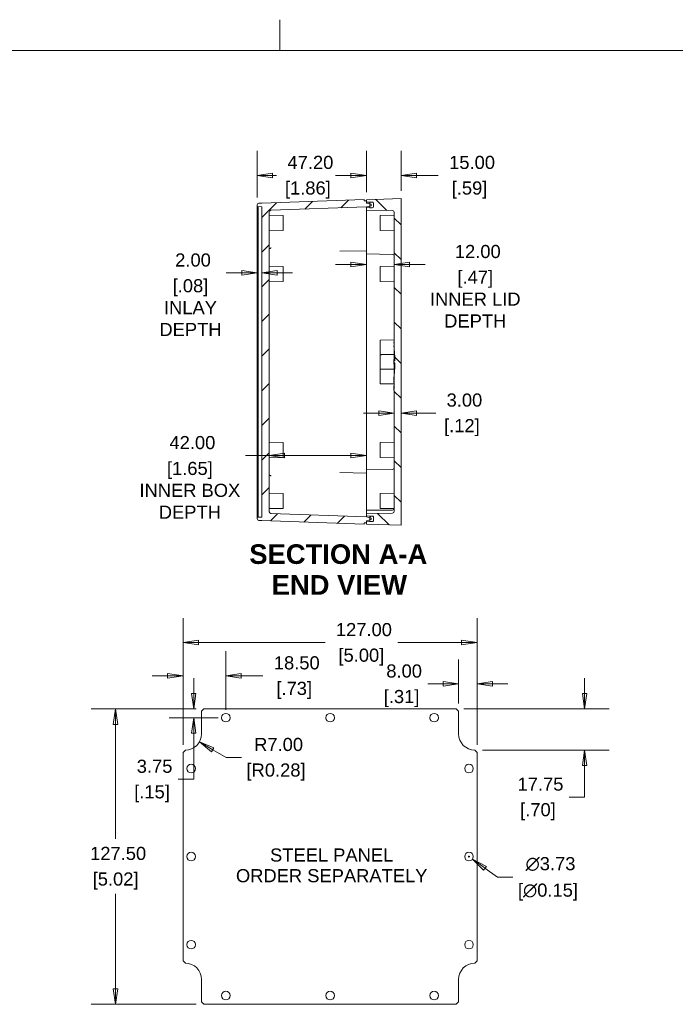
# Model space of a CAD drawing. Header units: millimetres. Extents: x 12 to 920, y 12 to 708.
# Tile 18 of 25: x 353 to 637, y 283 to 708. Entities that reach past the tile are written whole.
import ezdxf

# ---------------------------------------------------------------- set-up
doc = ezdxf.new("R2010")
doc.units = ezdxf.units.MM
doc.header["$LTSCALE"] = 3.333333
doc.layers.get('0').update_dxf_attribs({"lineweight": 25})
for name, color, linetype, lineweight in [('Dimension (ANSI)', 7, 'Continuous', 9), ('Hatch (ANSI)', 7, 'Continuous', 9), ('Sketch Geometry (ANSI)', 7, 'Continuous', 9), ('Symbol (ANSI)', 7, 'Continuous', 9), ('Visible (ANSI)', 7, 'Continuous', 9)]:
    doc.layers.add(name, color=color, linetype=linetype, lineweight=lineweight)
doc.styles.add('Label Text (ANSI)', font='arialbd.ttf')
doc.styles.add('Note Text (ANSI)', font='arial.ttf')
doc.dimstyles.new('Default - mm (ANSI)', dxfattribs={"dimscale": 3.333333, "dimtxt": 1.7, "dimasz": 2, "dimexe": 3.175, "dimexo": 1, "dimgap": 0.8, "dimtad": 0, "dimtih": 1, "dimtoh": 1, "dimrnd": 1e-08, "dimzin": 4, "dimdsep": 46, "dimtxsty": 'Note Text (ANSI)', "dimblk": 'Filled-1', "dimcen": 0.09, "dimdle": 10, "dimclrd": 256, "dimclre": 256, "dimclrt": 256, "dimadec": 1, "dimazin": 0, "dimtfac": 1.792941, "dimtofl": 0, "dimtmove": 0, "dimatfit": 3, "dimfxl": 1, "dimtolj": 1, "dimtzin": 0, "dimlwd": -1, "dimlwe": -1, "dimarcsym": 0})
pattern_1 = [(60, (0, 0), (-9.16543, 5.29167), [])]

# ---------------------------------------------------------------- blocks, each defined once
blk = doc.blocks.new('Filled-1')
at = {"color": 0}
for p, q in [((0, 0), (-1, 0.15)), ((-1, 0.15), (-1, -0.15)), ((-1, 0), (0, 0)), ((-1, -0.15), (0, 0))]:
    blk.add_line(p, q, dxfattribs=at)
at = {"color": 0, "flags": 128}
blk.add_lwpolyline([(-1, -0.15), (0, 0), (-1, 0.15), (-1, -0.15)], dxfattribs=at)
at = {"color": 0}
blk.add_solid([(-1, -0.15), (0, 0), (-1, 0.15), (-1, -0.15)], dxfattribs=at)
blk = doc.blocks.new('*D22')
at = {"layer": 'Defpoints', "color": 0, "transparency": 16777216}
for p in [(455.93, 640.79), (503.13, 630.25), (455.93, 627.92)]:
    blk.add_point(p, dxfattribs=at)
at = {"layer": 'Dimension (ANSI)', "transparency": 16777216}
for p, q in [((455.93, 631.25), (455.93, 651.37)), ((503.13, 633.59), (503.13, 651.37)), ((462.6, 640.79), (464.35, 640.79)), ((496.46, 640.79), (491.31, 640.79))]:
    blk.add_line(p, q, dxfattribs=at)
at = {"layer": 'Dimension (ANSI)', "transparency": 16777216, "xscale": 6.666666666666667, "yscale": 6.666666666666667, "zscale": 6.666666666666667, "rotation": 180}
blk.add_blockref('Filled-1', (455.93, 640.79), dxfattribs=at)
at = {"layer": 'Dimension (ANSI)', "transparency": 16777216, "xscale": 6.666666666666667, "yscale": 6.666666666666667, "zscale": 6.666666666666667}
blk.add_blockref('Filled-1', (503.13, 640.79), dxfattribs=at)
at = {"layer": 'Dimension (ANSI)', "transparency": 16777216, "char_height": 5.667, "attachment_point": 5, "style": 'Note Text (ANSI)'}
for s, insert in [('\\A1; 47.20', (477.83, 646.35)), ('\\A1;[1.86]', (477.83, 634.49))]:
    blk.add_mtext(s, dxfattribs=dict(at, insert=insert))
blk = doc.blocks.new('*D23')
at = {"layer": 'Defpoints', "color": 0, "transparency": 16777216}
for p in [(455.93, 627.74), (457.93, 627.25), (457.93, 598.65)]:
    blk.add_point(p, dxfattribs=at)
at = {"layer": 'Dimension (ANSI)', "transparency": 16777216}
for p, q in [((449.26, 598.65), (442.6, 598.65)), ((464.6, 598.65), (471.26, 598.65))]:
    blk.add_line(p, q, dxfattribs=at)
at = {"layer": 'Dimension (ANSI)', "transparency": 16777216, "xscale": 6.666666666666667, "yscale": 6.666666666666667, "zscale": 6.666666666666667}
blk.add_blockref('Filled-1', (455.93, 598.65), dxfattribs=at)
at = {"layer": 'Dimension (ANSI)', "transparency": 16777216, "xscale": 6.666666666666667, "yscale": 6.666666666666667, "zscale": 6.666666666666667, "rotation": 180}
blk.add_blockref('Filled-1', (457.93, 598.65), dxfattribs=at)
at = {"layer": 'Dimension (ANSI)', "transparency": 16777216, "char_height": 5.667, "attachment_point": 5, "style": 'Note Text (ANSI)'}
for s, insert in [('\\A1; 2.00', (427.14, 604.21)), ('\\A1;[.08]{\\PINLAY \\PDEPTH}', (427.14, 583.69))]:
    blk.add_mtext(s, dxfattribs=dict(at, insert=insert))
blk = doc.blocks.new('*D24')
at = {"layer": 'Defpoints', "color": 0, "transparency": 16777216}
for p in [(503.13, 519.83), (503.13, 515.25), (461.13, 495.59)]:
    blk.add_point(p, dxfattribs=at)
at = {"layer": 'Dimension (ANSI)', "transparency": 16777216}
for p, q in [((461.13, 519.83), (450.92, 519.83)), ((496.46, 519.83), (467.8, 519.83))]:
    blk.add_line(p, q, dxfattribs=at)
at = {"layer": 'Dimension (ANSI)', "transparency": 16777216, "xscale": 6.666666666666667, "yscale": 6.666666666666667, "zscale": 6.666666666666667, "rotation": 180}
blk.add_blockref('Filled-1', (461.13, 519.83), dxfattribs=at)
at = {"layer": 'Dimension (ANSI)', "transparency": 16777216, "xscale": 6.666666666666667, "yscale": 6.666666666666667, "zscale": 6.666666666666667}
blk.add_blockref('Filled-1', (503.13, 519.83), dxfattribs=at)
at = {"layer": 'Dimension (ANSI)', "transparency": 16777216, "attachment_point": 5, "style": 'Note Text (ANSI)'}
for s, insert, char_height in [('\\A1; 42.00', (426.87, 525.39), 5.667), ('\\A1;[1.65]{\\PINNER BOX\\PDEPTH}', (426.87, 504.82), 5.6667)]:
    blk.add_mtext(s, dxfattribs=dict(at, insert=insert, char_height=char_height))
blk = doc.blocks.new('*D25')
at = {"layer": 'Defpoints', "color": 0, "transparency": 16777216}
for p in [(515.13, 624.76), (503.13, 605.25), (503.13, 602.32)]:
    blk.add_point(p, dxfattribs=at)
at = {"layer": 'Dimension (ANSI)', "transparency": 16777216}
for p, q in [((515.13, 621.42), (515.13, 591.73)), ((496.46, 602.32), (489.8, 602.32)), ((521.8, 602.32), (528.46, 602.32))]:
    blk.add_line(p, q, dxfattribs=at)
at = {"layer": 'Dimension (ANSI)', "transparency": 16777216, "xscale": 6.666666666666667, "yscale": 6.666666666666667, "zscale": 6.666666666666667}
blk.add_blockref('Filled-1', (503.13, 602.32), dxfattribs=at)
at = {"layer": 'Dimension (ANSI)', "transparency": 16777216, "xscale": 6.666666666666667, "yscale": 6.666666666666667, "zscale": 6.666666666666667, "rotation": 180}
blk.add_blockref('Filled-1', (515.13, 602.32), dxfattribs=at)
at = {"layer": 'Dimension (ANSI)', "transparency": 16777216, "char_height": 5.667, "attachment_point": 5, "style": 'Note Text (ANSI)'}
for s, insert in [('\\A1; 12.00', (550.12, 607.88)), ('\\A1;[.47]{\\PINNER LID \\PDEPTH}', (550.12, 587.37))]:
    blk.add_mtext(s, dxfattribs=dict(at, insert=insert))
blk = doc.blocks.new('*D33')
at = {"layer": 'Defpoints', "color": 0, "transparency": 16777216}
for p in [(550.92, 439.09), (423.92, 391.66), (550.92, 391.66)]:
    blk.add_point(p, dxfattribs=at)
at = {"layer": 'Dimension (ANSI)', "transparency": 16777216}
for p, q in [((423.92, 395), (423.92, 449.67)), ((550.92, 395), (550.92, 449.67)), ((430.59, 439.09), (485.25, 439.09)), ((544.26, 439.09), (516.62, 439.09))]:
    blk.add_line(p, q, dxfattribs=at)
at = {"layer": 'Dimension (ANSI)', "transparency": 16777216, "xscale": 6.666666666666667, "yscale": 6.666666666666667, "zscale": 6.666666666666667, "rotation": 180}
blk.add_blockref('Filled-1', (423.92, 439.09), dxfattribs=at)
at = {"layer": 'Dimension (ANSI)', "transparency": 16777216, "xscale": 6.666666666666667, "yscale": 6.666666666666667, "zscale": 6.666666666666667}
blk.add_blockref('Filled-1', (550.92, 439.09), dxfattribs=at)
at = {"layer": 'Dimension (ANSI)', "transparency": 16777216, "attachment_point": 5, "style": 'Note Text (ANSI)'}
for s, insert, char_height in [('\\A1; 127.00', (500.94, 444.65), 5.6667), ('\\A1;[5.00]', (500.94, 432.79), 5.667)]:
    blk.add_mtext(s, dxfattribs=dict(at, insert=insert, char_height=char_height))
blk = doc.blocks.new('*D34')
at = {"layer": 'Defpoints', "color": 0, "transparency": 16777216}
for p in [(432.92, 410.41), (394.8, 282.91), (432.92, 282.91)]:
    blk.add_point(p, dxfattribs=at)
at = {"layer": 'Dimension (ANSI)', "transparency": 16777216}
for p, q in [((429.59, 410.41), (384.21, 410.41)), ((394.8, 403.75), (394.8, 354.32)), ((394.8, 289.58), (394.8, 330.6)), ((429.59, 282.91), (384.21, 282.91))]:
    blk.add_line(p, q, dxfattribs=at)
at = {"layer": 'Dimension (ANSI)', "transparency": 16777216, "xscale": 6.666666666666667, "yscale": 6.666666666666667, "zscale": 6.666666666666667}
for p, rotation in [((394.8, 410.41), 90), ((394.8, 282.91), 270)]:
    blk.add_blockref('Filled-1', p, dxfattribs=dict(at, rotation=rotation))
at = {"layer": 'Dimension (ANSI)', "transparency": 16777216, "attachment_point": 5, "style": 'Note Text (ANSI)'}
for s, insert, char_height in [('\\A1; 127.50', (394.8, 348.02), 5.6667), ('\\A1;[5.02]', (394.8, 336.16), 5.667)]:
    blk.add_mtext(s, dxfattribs=dict(at, insert=insert, char_height=char_height))
blk = doc.blocks.new('*D35')
at = {"layer": 'Defpoints', "color": 0, "transparency": 16777216}
for p in [(428.52, 410.41), (432.92, 410.41), (442.42, 406.66)]:
    blk.add_point(p, dxfattribs=at)
at = {"layer": 'Dimension (ANSI)', "transparency": 16777216}
for p, q in [((428.52, 417.08), (428.52, 423.75)), ((429.59, 410.41), (417.94, 410.41)), ((439.09, 406.66), (417.94, 406.66)), ((428.52, 400), (428.52, 380.09)), ((428.52, 380.09), (421.85, 380.09))]:
    blk.add_line(p, q, dxfattribs=at)
at = {"layer": 'Dimension (ANSI)', "transparency": 16777216, "xscale": 6.666666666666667, "yscale": 6.666666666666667, "zscale": 6.666666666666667}
for p, rotation in [((428.52, 410.41), 270), ((428.52, 406.66), 90)]:
    blk.add_blockref('Filled-1', p, dxfattribs=dict(at, rotation=rotation))
at = {"layer": 'Dimension (ANSI)', "transparency": 16777216, "char_height": 5.667, "attachment_point": 5, "style": 'Note Text (ANSI)'}
for s, insert in [('\\A1; 3.75', (410.54, 385.65)), ('\\A1;[.15]', (410.54, 373.79))]:
    blk.add_mtext(s, dxfattribs=dict(at, insert=insert))
blk = doc.blocks.new('*D36')
at = {"layer": 'Defpoints', "color": 0, "transparency": 16777216}
for p in [(442.42, 424.74), (442.42, 406.66), (423.92, 391.66)]:
    blk.add_point(p, dxfattribs=at)
at = {"layer": 'Dimension (ANSI)', "transparency": 16777216}
for p, q in [((423.92, 395), (423.92, 435.33)), ((442.42, 410), (442.42, 435.33)), ((417.26, 424.74), (410.59, 424.74)), ((449.09, 424.74), (458.46, 424.74))]:
    blk.add_line(p, q, dxfattribs=at)
at = {"layer": 'Dimension (ANSI)', "transparency": 16777216, "xscale": 6.666666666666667, "yscale": 6.666666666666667, "zscale": 6.666666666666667}
blk.add_blockref('Filled-1', (423.92, 424.74), dxfattribs=at)
at = {"layer": 'Dimension (ANSI)', "transparency": 16777216, "xscale": 6.666666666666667, "yscale": 6.666666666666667, "zscale": 6.666666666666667, "rotation": 180}
blk.add_blockref('Filled-1', (442.42, 424.74), dxfattribs=at)
at = {"layer": 'Dimension (ANSI)', "transparency": 16777216, "char_height": 5.667, "attachment_point": 5, "style": 'Note Text (ANSI)'}
for s, insert in [('\\A1; 18.50', (471.94, 430.3)), ('\\A1;[.73]', (471.94, 418.45))]:
    blk.add_mtext(s, dxfattribs=dict(at, insert=insert))
blk = doc.blocks.new('*D38')
at = {"layer": 'Defpoints', "color": 0, "transparency": 16777216}
for p in [(503.13, 640.79), (503.13, 630.25), (518.13, 630.78)]:
    blk.add_point(p, dxfattribs=at)
at = {"layer": 'Dimension (ANSI)', "transparency": 16777216}
for p, q in [((503.13, 633.59), (503.13, 651.37)), ((518.13, 634.11), (518.13, 651.37)), ((496.46, 640.79), (489.8, 640.79)), ((524.8, 640.79), (534.17, 640.79))]:
    blk.add_line(p, q, dxfattribs=at)
at = {"layer": 'Dimension (ANSI)', "transparency": 16777216, "xscale": 6.666666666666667, "yscale": 6.666666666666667, "zscale": 6.666666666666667}
blk.add_blockref('Filled-1', (503.13, 640.79), dxfattribs=at)
at = {"layer": 'Dimension (ANSI)', "transparency": 16777216, "xscale": 6.666666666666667, "yscale": 6.666666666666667, "zscale": 6.666666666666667, "rotation": 180}
blk.add_blockref('Filled-1', (518.13, 640.79), dxfattribs=at)
at = {"layer": 'Dimension (ANSI)', "transparency": 16777216, "char_height": 5.667, "attachment_point": 5, "style": 'Note Text (ANSI)'}
for s, insert in [('\\A1; 15.00', (547.65, 646.35)), ('\\A1;[.59]', (547.65, 634.49))]:
    blk.add_mtext(s, dxfattribs=dict(at, insert=insert))
blk = doc.blocks.new('*D39')
at = {"layer": 'Defpoints', "color": 0, "transparency": 16777216}
for p in [(424.92, 399.66), (430.99, 396.16)]:
    blk.add_point(p, dxfattribs=at)
at = {"layer": 'Dimension (ANSI)', "transparency": 16777216}
for p, q in [((442.53, 389.5), (436.76, 392.83)), ((449.2, 389.5), (442.53, 389.5))]:
    blk.add_line(p, q, dxfattribs=at)
at = {"layer": 'Dimension (ANSI)', "transparency": 16777216, "xscale": 6.666666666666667, "yscale": 6.666666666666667, "zscale": 6.666666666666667, "rotation": 150.000000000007}
blk.add_blockref('Filled-1', (430.99, 396.16), dxfattribs=at)
at = {"layer": 'Dimension (ANSI)', "transparency": 16777216, "attachment_point": 5, "style": 'Note Text (ANSI)'}
for s, insert, char_height in [('\\A1; R7.00', (464.1, 395.06), 5.667), ('\\A1;[R0.28]', (464.1, 383.2), 5.6667)]:
    blk.add_mtext(s, dxfattribs=dict(at, insert=insert, char_height=char_height))
blk = doc.blocks.new('*D49')
at = {"layer": 'Defpoints', "color": 0, "transparency": 16777216}
for p in [(545.91, 347.76), (548.94, 345.57)]:
    blk.add_point(p, dxfattribs=at)
at = {"layer": 'Dimension (ANSI)', "transparency": 16777216}
for p, q in [((547.12, 346.66), (547.72, 346.66)), ((547.42, 346.36), (547.42, 346.96)), ((559.73, 337.74), (554.33, 341.65)), ((566.39, 337.74), (559.73, 337.74))]:
    blk.add_line(p, q, dxfattribs=at)
at = {"layer": 'Dimension (ANSI)', "transparency": 16777216, "xscale": 6.666666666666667, "yscale": 6.666666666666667, "zscale": 6.666666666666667, "rotation": 144.0371917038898}
blk.add_blockref('Filled-1', (548.94, 345.57), dxfattribs=at)
at = {"layer": 'Dimension (ANSI)', "transparency": 16777216, "attachment_point": 5, "style": 'Note Text (ANSI)'}
for s, insert, char_height in [('\\A1; ∅3.73', (581.52, 343.46), 5.667), ('\\A1;[∅0.15]', (581.52, 331.35), 5.6667)]:
    blk.add_mtext(s, dxfattribs=dict(at, insert=insert, char_height=char_height))
blk = doc.blocks.new('Borders Hammond Border')
at = {"layer": 'Sketch Geometry (ANSI)'}
for p, q in [((139.7, 208.4), (139.7, 212.4)), ((271.9, 208.4), (7.5, 208.4))]:
    blk.add_line(p, q, dxfattribs=at)
blk = doc.blocks.new('*D56')
at = {"layer": 'Defpoints', "color": 0, "transparency": 16777216}
for p in [(515.13, 538.19), (515.13, 538.19), (518.13, 538.19)]:
    blk.add_point(p, dxfattribs=at)
at = {"layer": 'Dimension (ANSI)', "transparency": 16777216}
for p, q in [((508.46, 538.19), (501.8, 538.19)), ((524.8, 538.19), (533.07, 538.19))]:
    blk.add_line(p, q, dxfattribs=at)
at = {"layer": 'Dimension (ANSI)', "transparency": 16777216, "xscale": 6.666666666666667, "yscale": 6.666666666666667, "zscale": 6.666666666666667}
blk.add_blockref('Filled-1', (515.13, 538.19), dxfattribs=at)
at = {"layer": 'Dimension (ANSI)', "transparency": 16777216, "xscale": 6.666666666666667, "yscale": 6.666666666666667, "zscale": 6.666666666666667, "rotation": 180}
blk.add_blockref('Filled-1', (518.13, 538.19), dxfattribs=at)
at = {"layer": 'Dimension (ANSI)', "transparency": 16777216, "char_height": 5.667, "attachment_point": 5, "style": 'Note Text (ANSI)'}
for s, insert in [('\\A1; 3.00', (544.35, 543.75)), ('\\A1;[.12]', (544.35, 531.89))]:
    blk.add_mtext(s, dxfattribs=dict(at, insert=insert))
blk = doc.blocks.new('*D57')
at = {"layer": 'Defpoints', "color": 0, "transparency": 16777216}
for p in [(541.92, 410.41), (549.92, 392.66), (597.37, 392.66)]:
    blk.add_point(p, dxfattribs=at)
at = {"layer": 'Dimension (ANSI)', "transparency": 16777216}
for p, q in [((597.37, 417.08), (597.37, 423.75)), ((545.26, 410.41), (607.95, 410.41)), ((553.26, 392.66), (607.95, 392.66)), ((597.37, 386), (597.37, 372.38)), ((597.37, 372.38), (590.7, 372.38))]:
    blk.add_line(p, q, dxfattribs=at)
at = {"layer": 'Dimension (ANSI)', "transparency": 16777216, "xscale": 6.666666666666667, "yscale": 6.666666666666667, "zscale": 6.666666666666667}
for p, rotation in [((597.37, 410.41), 270), ((597.37, 392.66), 90)]:
    blk.add_blockref('Filled-1', p, dxfattribs=dict(at, rotation=rotation))
at = {"layer": 'Dimension (ANSI)', "transparency": 16777216, "char_height": 5.667, "attachment_point": 5, "style": 'Note Text (ANSI)'}
for s, insert in [('\\A1; 17.75', (577.19, 377.94)), ('\\A1;[.70]', (577.19, 366.08))]:
    blk.add_mtext(s, dxfattribs=dict(at, insert=insert))
blk = doc.blocks.new('*D58')
at = {"layer": 'Defpoints', "color": 0, "transparency": 16777216}
for p in [(542.92, 421.22), (542.92, 409.41), (550.92, 391.66)]:
    blk.add_point(p, dxfattribs=at)
at = {"layer": 'Dimension (ANSI)', "transparency": 16777216}
for p, q in [((542.92, 412.75), (542.92, 431.81)), ((550.92, 395), (550.92, 431.81)), ((536.26, 421.22), (529.59, 421.22)), ((557.59, 421.22), (564.26, 421.22))]:
    blk.add_line(p, q, dxfattribs=at)
at = {"layer": 'Dimension (ANSI)', "transparency": 16777216, "xscale": 6.666666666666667, "yscale": 6.666666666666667, "zscale": 6.666666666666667}
blk.add_blockref('Filled-1', (542.92, 421.22), dxfattribs=at)
at = {"layer": 'Dimension (ANSI)', "transparency": 16777216, "xscale": 6.666666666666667, "yscale": 6.666666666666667, "zscale": 6.666666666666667, "rotation": 180}
blk.add_blockref('Filled-1', (550.92, 421.22), dxfattribs=at)
at = {"layer": 'Dimension (ANSI)', "transparency": 16777216, "char_height": 5.667, "attachment_point": 5, "style": 'Note Text (ANSI)'}
for s, insert in [('\\A1; 8.00', (518.31, 426.78)), ('\\A1;[.31]', (518.31, 414.93))]:
    blk.add_mtext(s, dxfattribs=dict(at, insert=insert))

msp = doc.modelspace()

# ---------------------------------------------------------------- hatches: boundary and pattern name
at = {"layer": 'Hatch (ANSI)'}
h = msp.add_hatch(dxfattribs=at)
h.set_pattern_fill('ANSI31', color=256, scale=84.666667, style=0)
h.set_pattern_definition([(45, (0, 0), (-7.48355, 7.48355), [])])
edge = h.paths.add_edge_path()
edge.add_line((503.13, 629.7518), (502.13, 629.7868))
edge.add_line((502.13, 629.7868), (502.13, 630.317))
edge.add_line((502.13, 630.317), (457.9261, 628.7734))
edge.add_line((457.9261, 628.7734), (456.6951, 628.7196))
edge.add_ellipse((456.73, 627.9204), major_axis=(-0.7992, -0.0349), ratio=1, start_angle=270, end_angle=357.5)
edge.add_line((455.93, 627.9204), (455.93, 627.3392))
edge.add_line((455.93, 627.3392), (457.93, 627.2518))
edge.add_line((457.93, 627.2518), (457.93, 493.2518))
edge.add_line((457.93, 493.2518), (455.93, 493.1645))
edge.add_line((455.93, 493.1645), (455.93, 492.5833))
edge.add_ellipse((456.73, 492.5833), major_axis=(0, -0.8), ratio=1, start_angle=270, end_angle=357.5)
edge.add_line((456.6951, 491.7841), (457.9261, 491.7303))
edge.add_line((457.9261, 491.7303), (502.13, 490.1867))
edge.add_line((502.13, 490.1867), (502.13, 490.7169))
edge.add_line((502.13, 490.7169), (503.13, 490.7518))
edge.add_line((503.13, 490.7518), (503.13, 491.2518))
edge.add_line((503.13, 491.2518), (503.13, 491.6518))
edge.add_line((503.13, 491.6518), (504.63, 492.0258))
edge.add_line((504.63, 492.0258), (505.23, 492.1754))
edge.add_line((505.23, 492.1754), (505.23, 492.8283))
edge.add_line((505.23, 492.8283), (504.63, 492.9779))
edge.add_line((504.63, 492.9779), (503.13, 493.3518))
edge.add_line((503.13, 493.3518), (461.9021, 494.7916))
edge.add_ellipse((461.93, 495.5911), major_axis=(-0.7995, 0.0279), ratio=1, start_angle=2, end_angle=90, ccw=False)
edge.add_line((461.13, 495.5911), (461.13, 624.9126))
edge.add_ellipse((461.93, 624.9126), major_axis=(0, 0.8), ratio=1, start_angle=2, end_angle=90, ccw=False)
edge.add_line((461.9021, 625.7121), (503.13, 627.1518))
edge.add_line((503.13, 627.1518), (504.63, 627.5258))
edge.add_line((504.63, 627.5258), (505.23, 627.6754))
edge.add_line((505.23, 627.6754), (505.23, 628.3283))
edge.add_line((505.23, 628.3283), (504.63, 628.4779))
edge.add_line((504.63, 628.4779), (503.13, 628.8518))
edge.add_line((503.13, 628.8518), (503.13, 629.2518))
edge.add_line((503.13, 629.2518), (503.13, 629.7518))
h = msp.add_hatch(dxfattribs=at)
h.set_pattern_fill('ANSI31', color=256, scale=84.666667, angle=90.00021, style=0)
h.set_pattern_definition([(135.0002, (0, 0), (-7.48352, -7.48357), [])])
edge = h.paths.add_edge_path()
edge.add_ellipse((505.83, 493.3574), major_axis=(0.2998, -0.0105), ratio=1, start_angle=2, end_angle=90)
edge.add_line((505.8405, 493.6572), (505.8362, 493.6573))
edge.add_line((505.8362, 493.6573), (504.63, 493.6995))
edge.add_line((504.63, 493.6995), (503.13, 493.7518))
edge.add_line((503.13, 493.7518), (503.13, 494.7518))
edge.add_line((503.13, 494.7518), (514.344, 494.9476))
edge.add_ellipse((514.33, 495.7475), major_axis=(0.8, 0), ratio=1, start_angle=271, end_angle=360)
edge.add_line((515.13, 495.7475), (515.13, 547.9742))
edge.add_line((515.13, 547.9742), (514.98, 547.9742))
edge.add_line((514.98, 547.9742), (514.98, 548.4832))
edge.add_line((514.98, 548.4832), (515.13, 548.4832))
edge.add_line((515.13, 548.4832), (515.13, 551.2251))
edge.add_line((515.13, 551.2251), (514.98, 551.2251))
edge.add_line((514.98, 551.2251), (514.98, 551.4601))
edge.add_line((514.98, 551.4601), (515.13, 551.4601))
edge.add_line((515.13, 551.4601), (515.13, 551.9826))
edge.add_line((515.13, 551.9826), (514.98, 551.9826))
edge.add_line((514.98, 551.9826), (514.98, 552.2073))
edge.add_line((514.98, 552.2073), (515.13, 552.2073))
edge.add_line((515.13, 552.2073), (515.13, 553.0342))
edge.add_line((515.13, 553.0342), (514.98, 553.0342))
edge.add_line((514.98, 553.0342), (514.98, 553.2666))
edge.add_line((514.98, 553.2666), (515.13, 553.2666))
edge.add_line((515.13, 553.2666), (515.13, 555.2196))
edge.add_line((515.13, 555.2196), (515.18, 555.2196))
edge.add_line((515.18, 555.2196), (515.18, 557.0919))
edge.add_line((515.18, 557.0919), (515.33, 557.0919))
edge.add_line((515.33, 557.0919), (515.33, 559.8518))
edge.add_line((515.33, 559.8518), (514.93, 559.8518))
edge.add_line((514.93, 559.8518), (514.93, 560.6518))
edge.add_line((514.93, 560.6518), (515.33, 560.6518))
edge.add_line((515.33, 560.6518), (515.33, 563.1881))
edge.add_line((515.33, 563.1881), (515.18, 563.1881))
edge.add_line((515.18, 563.1881), (515.18, 565.0604))
edge.add_line((515.18, 565.0604), (515.13, 565.0604))
edge.add_line((515.13, 565.0604), (515.13, 566.7523))
edge.add_line((515.13, 566.7523), (514.98, 566.7523))
edge.add_line((514.98, 566.7523), (514.98, 566.9795))
edge.add_line((514.98, 566.9795), (515.13, 566.9795))
edge.add_line((515.13, 566.9795), (515.13, 568.5922))
edge.add_line((515.13, 568.5922), (514.98, 568.5922))
edge.add_line((514.98, 568.5922), (514.98, 568.8228))
edge.add_line((514.98, 568.8228), (515.13, 568.8228))
edge.add_line((515.13, 568.8228), (515.13, 624.7562))
edge.add_ellipse((514.33, 624.7562), major_axis=(0.7999, -0.014), ratio=1, start_angle=1, end_angle=90)
edge.add_line((514.344, 625.5561), (503.13, 625.7518))
edge.add_line((503.13, 625.7518), (503.13, 626.7518))
edge.add_line((503.13, 626.7518), (504.63, 626.8042))
edge.add_line((504.63, 626.8042), (505.8362, 626.8463))
edge.add_line((505.8362, 626.8463), (505.8405, 626.8465))
edge.add_ellipse((505.83, 627.1463), major_axis=(0, -0.3), ratio=1, start_angle=2, end_angle=90)
edge.add_line((506.13, 627.1463), (506.13, 627.3018))
edge.add_line((506.13, 627.3018), (506.13, 628.7018))
edge.add_line((506.13, 628.7018), (506.13, 628.8574))
edge.add_ellipse((505.83, 628.8574), major_axis=(0.2998, -0.0105), ratio=1, start_angle=2, end_angle=90)
edge.add_line((505.8405, 629.1572), (505.8362, 629.1573))
edge.add_line((505.8362, 629.1573), (504.63, 629.1995))
edge.add_line((504.63, 629.1995), (503.13, 629.2518))
edge.add_line((503.13, 629.2518), (503.13, 629.7518))
edge.add_line((503.13, 629.7518), (503.13, 630.2518))
edge.add_line((503.13, 630.2518), (518.13, 630.7757))
edge.add_line((518.13, 630.7757), (518.13, 489.728))
edge.add_line((518.13, 489.728), (503.13, 490.2518))
edge.add_line((503.13, 490.2518), (503.13, 490.7518))
edge.add_line((503.13, 490.7518), (503.13, 491.2518))
edge.add_line((503.13, 491.2518), (504.63, 491.3042))
edge.add_line((504.63, 491.3042), (505.8362, 491.3463))
edge.add_line((505.8362, 491.3463), (505.8405, 491.3465))
edge.add_ellipse((505.83, 491.6463), major_axis=(0, -0.3), ratio=1, start_angle=2, end_angle=90)
edge.add_line((506.13, 491.6463), (506.13, 491.8018))
edge.add_line((506.13, 491.8018), (506.13, 493.2018))
edge.add_line((506.13, 493.2018), (506.13, 493.3574))
h = msp.add_hatch(dxfattribs=at)
h.set_pattern_fill('ANSI31', color=256, scale=84.666667, angle=14.999978, style=0)
h.set_pattern_definition(pattern_1)
edge = h.paths.add_edge_path()
edge.add_ellipse((505.63, 627.3018), major_axis=(0, -0.5), ratio=1, start_angle=0, end_angle=24.3569)
edge.add_ellipse((505.63, 627.3018), major_axis=(0.4555, 0.2062), ratio=1, start_angle=270, end_angle=335.6431)
edge.add_line((506.13, 627.3018), (506.13, 628.7018))
edge.add_ellipse((505.63, 628.7018), major_axis=(0.5, 0), ratio=1, start_angle=0, end_angle=65.6431)
edge.add_ellipse((505.63, 628.7018), major_axis=(-0.4555, 0.2062), ratio=1, start_angle=270, end_angle=294.3569)
edge.add_line((505.63, 629.2018), (504.63, 629.2018))
edge.add_line((504.63, 629.2018), (504.63, 629.1995))
edge.add_line((504.63, 629.1995), (504.63, 628.4779))
edge.add_line((504.63, 628.4779), (504.63, 627.5258))
edge.add_line((504.63, 627.5258), (504.63, 626.8042))
edge.add_line((504.63, 626.8042), (504.63, 626.8018))
edge.add_line((504.63, 626.8018), (505.63, 626.8018))
h = msp.add_hatch(dxfattribs=at)
h.set_pattern_fill('ANSI31', color=256, scale=84.666667, angle=14.999978, style=0)
h.set_pattern_definition(pattern_1)
edge = h.paths.add_edge_path()
edge.add_line((504.63, 491.3018), (505.63, 491.3018))
edge.add_ellipse((505.63, 491.8018), major_axis=(0.5, 0), ratio=1, start_angle=270, end_angle=294.3569)
edge.add_ellipse((505.63, 491.8018), major_axis=(0.4555, 0.2062), ratio=1, start_angle=270, end_angle=335.6431)
edge.add_line((506.13, 491.8018), (506.13, 493.2018))
edge.add_ellipse((505.63, 493.2018), major_axis=(0.5, 0), ratio=1, start_angle=0, end_angle=65.6431)
edge.add_ellipse((505.63, 493.2018), major_axis=(0.2062, 0.4555), ratio=1, start_angle=0, end_angle=24.3569)
edge.add_line((505.63, 493.7018), (504.63, 493.7018))
edge.add_line((504.63, 493.7018), (504.63, 493.6995))
edge.add_line((504.63, 493.6995), (504.63, 492.9779))
edge.add_line((504.63, 492.9779), (504.63, 492.0258))
edge.add_line((504.63, 492.0258), (504.63, 491.3042))
edge.add_line((504.63, 491.3042), (504.63, 491.3018))

# ---------------------------------------------------------------- linework, layer by layer
at = {"layer": 'Visible (ANSI)'}
for p, q in [((502.13, 630.317), (457.9261, 628.7734)), ((502.13, 629.7868), (502.13, 630.317)), ((503.13, 629.7518), (502.13, 629.7868)), ((518.13, 630.7757), (503.13, 630.2518)), ((503.13, 630.2518), (503.13, 629.2518)), ((503.13, 628.8518), (503.13, 629.7518)), ((503.13, 629.2518), (505.8405, 629.1572)), ((505.63, 629.2018), (504.63, 629.2018)), ((504.63, 629.2018), (504.63, 626.8018)), ((518.13, 489.728), (518.13, 630.7757)), ((455.93, 627.9204), (455.93, 627.3392)), ((455.93, 627.3392), (457.93, 627.2518)), ((455.93, 493.1645), (455.93, 627.3392)), ((456.3912, 627.319), (456.3912, 493.1847)), ((457.9261, 628.7734), (456.6951, 628.7196)), ((456.8951, 628.7373), (457.9261, 628.7734)), ((457.93, 627.2518), (457.93, 493.2518)), ((461.13, 495.5911), (461.13, 624.9126)), ((461.9021, 625.7121), (503.13, 627.1518)), ((505.23, 628.3283), (503.13, 628.8518)), ((503.13, 627.1518), (505.23, 627.6754)), ((503.13, 626.7518), (503.13, 627.1518)), ((505.8405, 626.8465), (503.13, 626.7518)), ((503.13, 626.7518), (503.13, 625.7518)), ((503.13, 625.7518), (514.344, 625.5561)), ((503.13, 624.1518), (503.13, 625.7518)), ((504.63, 626.8018), (505.63, 626.8018)), ((505.23, 627.6754), (505.23, 628.3283)), ((506.13, 628.8574), (506.13, 627.1463)), ((506.13, 627.3018), (506.13, 628.7018)), ((467.13, 623.5018), (461.13, 623.6066)), ((467.13, 623.5018), (467.13, 617.0018)), ((503.13, 614.2518), (503.13, 624.1518)), ((509.13, 623.5018), (515.13, 623.6066)), ((509.13, 617.0018), (509.13, 623.5018)), ((515.13, 624.7562), (515.13, 568.8228)), ((467.13, 617.0018), (461.13, 616.8971)), ((509.13, 617.0018), (515.13, 616.8971)), ((503.13, 614.2518), (503.13, 606.8518)), ((503.13, 608.2518), (491.6755, 608.0519)), ((503.13, 605.2518), (503.13, 606.8518)), ((503.13, 606.8518), (514.344, 606.6561)), ((503.13, 515.2518), (503.13, 605.2518)), ((467.13, 601.5018), (461.13, 601.6066)), ((467.13, 601.5018), (467.13, 595.0018)), ((509.13, 601.5018), (515.13, 601.6066)), ((509.13, 595.0018), (509.13, 601.5018)), ((467.13, 595.0018), (461.13, 594.8971)), ((509.13, 595.0018), (515.13, 594.8971)), ((509.13, 569.6471), (515.13, 569.7518)), ((509.13, 568.7518), (509.13, 569.6471)), ((509.13, 568.7518), (509.13, 563.3761)), ((514.98, 568.8228), (514.98, 568.8232)), ((515.13, 568.8232), (514.98, 568.8232)), ((515.13, 568.8228), (514.98, 568.8228)), ((514.98, 568.8228), (514.98, 568.5922)), ((514.98, 568.5922), (515.13, 568.5922)), ((514.98, 568.4941), (514.98, 568.5922)), ((514.98, 568.3337), (514.98, 568.4941)), ((515.13, 568.4941), (514.98, 568.4941)), ((515.13, 568.3337), (514.98, 568.3337)), ((514.98, 567.0744), (514.98, 567.2413)), ((515.13, 567.2413), (514.98, 567.2413)), ((514.98, 566.9795), (514.98, 567.0744)), ((515.13, 566.9795), (514.98, 566.9795)), ((514.98, 566.9795), (514.98, 566.7523)), ((514.98, 566.7523), (515.13, 566.7523)), ((514.98, 566.7518), (514.98, 566.7523)), ((515.13, 566.7518), (514.98, 566.7518)), ((515.13, 568.5922), (515.13, 566.9795)), ((515.13, 566.7523), (515.13, 565.0604)), ((509.13, 557.1276), (509.13, 563.3761)), ((514.98, 561.0217), (514.98, 561.294)), ((515.13, 561.294), (514.98, 561.294)), ((515.13, 565.0604), (515.18, 565.0604)), ((515.13, 560.6518), (515.13, 565.0604)), ((515.18, 565.0604), (515.18, 563.1881)), ((515.18, 563.1881), (515.33, 563.1881)), ((515.18, 563.1881), (515.18, 560.6518)), ((515.33, 563.1881), (515.33, 560.6518)), ((509.13, 557.1276), (509.13, 551.7518)), ((515.33, 560.6518), (514.93, 560.6518)), ((514.93, 560.6518), (514.93, 559.8518)), ((514.93, 559.8518), (515.33, 559.8518)), ((514.98, 560.6518), (514.98, 561.0217)), ((514.98, 559.4804), (514.98, 559.8518)), ((514.98, 559.2097), (514.98, 559.4804)), ((515.13, 559.4804), (514.98, 559.4804)), ((515.13, 559.2097), (514.98, 559.2097)), ((515.13, 555.2196), (515.13, 559.8518)), ((515.18, 559.8518), (515.18, 557.0919)), ((515.33, 557.0919), (515.18, 557.0919)), ((515.18, 557.0919), (515.18, 555.2196)), ((515.33, 559.8518), (515.33, 557.0919)), ((514.98, 553.2672), (514.98, 553.7518)), ((515.13, 553.7518), (514.98, 553.7518)), ((515.13, 553.2672), (514.98, 553.2672)), ((514.98, 553.2666), (514.98, 553.2672)), ((515.13, 553.2666), (514.98, 553.2666)), ((514.98, 553.2666), (514.98, 553.0342)), ((514.98, 553.0342), (515.13, 553.0342)), ((514.98, 552.9139), (514.98, 553.0342)), ((514.98, 552.5882), (514.98, 552.9139)), ((515.13, 552.9139), (514.98, 552.9139)), ((515.18, 555.2196), (515.13, 555.2196)), ((515.13, 555.2196), (515.13, 553.2666)), ((515.13, 553.0342), (515.13, 552.2073)), ((509.13, 550.8566), (509.13, 551.7518)), ((509.13, 550.8566), (515.13, 550.7518)), ((514.98, 552.2997), (514.98, 552.5882)), ((515.13, 552.2997), (514.98, 552.2997)), ((514.98, 552.2073), (514.98, 552.2997)), ((515.13, 552.2073), (514.98, 552.2073)), ((514.98, 552.2073), (514.98, 551.9826)), ((514.98, 551.9826), (515.13, 551.9826)), ((514.98, 551.982), (514.98, 551.9826)), ((515.13, 551.982), (514.98, 551.982)), ((514.98, 551.4601), (514.98, 551.982)), ((515.13, 551.4601), (514.98, 551.4601)), ((514.98, 551.4601), (514.98, 551.2251)), ((514.98, 551.2251), (515.13, 551.2251)), ((514.98, 551.183), (514.98, 551.2251)), ((515.13, 551.183), (514.98, 551.183)), ((514.98, 549.9322), (514.98, 549.9743)), ((515.13, 549.9743), (514.98, 549.9743)), ((514.98, 548.4832), (514.98, 549.9322)), ((515.13, 549.9322), (514.98, 549.9322)), ((515.13, 548.4832), (514.98, 548.4832)), ((514.98, 548.4832), (514.98, 547.9742)), ((515.13, 551.9826), (515.13, 551.4601)), ((515.13, 551.2251), (515.13, 548.4832)), ((514.98, 547.9742), (515.13, 547.9742)), ((514.98, 547.9322), (514.98, 547.9742)), ((514.98, 547.89), (514.98, 547.9322)), ((515.13, 547.9322), (514.98, 547.9322)), ((515.13, 547.89), (514.98, 547.89)), ((515.13, 547.9742), (515.13, 495.7475)), ((467.13, 525.5018), (461.13, 525.6066)), ((467.13, 525.5018), (467.13, 519.0018)), ((509.13, 525.5018), (515.13, 525.6066)), ((509.13, 519.0018), (509.13, 525.5018)), ((467.13, 519.0018), (461.13, 518.8971)), ((509.13, 519.0018), (515.13, 518.8971)), ((503.13, 513.6518), (503.13, 515.2518)), ((503.13, 512.2518), (491.6755, 512.4518)), ((503.13, 513.6518), (514.344, 513.8476)), ((503.13, 513.6518), (503.13, 506.2518)), ((503.13, 496.3518), (503.13, 506.2518)), ((467.13, 503.5018), (461.13, 503.6066)), ((467.13, 503.5018), (467.13, 497.0018)), ((509.13, 503.5018), (515.13, 503.6066)), ((509.13, 497.0018), (509.13, 503.5018)), ((457.93, 493.2518), (455.93, 493.1645)), ((455.93, 493.1645), (455.93, 492.5833)), ((467.13, 497.0018), (461.13, 496.8971)), ((503.13, 493.3518), (461.9021, 494.7916)), ((503.13, 496.1995), (503.13, 496.3518)), ((514.3335, 496.2484), (503.13, 496.1995)), ((503.13, 495.3996), (503.13, 496.1995)), ((503.13, 495.3996), (503.13, 494.7518)), ((514.344, 494.9476), (503.13, 494.7518)), ((503.13, 494.7518), (503.13, 493.7518)), ((503.13, 493.3518), (503.13, 493.7518)), ((503.13, 493.7518), (505.8405, 493.6572)), ((505.23, 492.8283), (503.13, 493.3518)), ((505.63, 493.7018), (504.63, 493.7018)), ((504.63, 493.7018), (504.63, 491.3018)), ((506.13, 493.3574), (506.13, 491.6463)), ((506.13, 491.8018), (506.13, 493.2018)), ((509.13, 497.0018), (515.1156, 496.8974)), ((456.6951, 491.7841), (457.9261, 491.7303)), ((457.9261, 491.7303), (456.8951, 491.7663)), ((457.9261, 491.7303), (502.13, 490.1867)), ((502.13, 490.7169), (503.13, 490.7518)), ((502.13, 490.1867), (502.13, 490.7169)), ((503.13, 491.6518), (505.23, 492.1754)), ((503.13, 490.7518), (503.13, 491.6518)), ((505.8405, 491.3465), (503.13, 491.2518)), ((503.13, 491.2518), (503.13, 490.2518)), ((503.13, 490.2518), (518.13, 489.728)), ((504.63, 491.3018), (505.63, 491.3018)), ((505.23, 492.1754), (505.23, 492.8283)), ((431.9241, 409.4138), (432.9241, 410.4138)), ((431.9241, 399.6638), (431.9241, 409.4138)), ((432.9241, 410.4138), (541.9241, 410.4138)), ((541.9241, 410.4138), (542.9241, 409.4138)), ((542.9241, 409.4138), (542.9241, 399.6638)), ((423.9241, 391.6638), (424.9241, 392.6638)), ((423.9241, 301.6638), (423.9241, 391.6638)), ((549.9241, 392.6638), (550.9241, 391.6638)), ((550.9241, 391.6638), (550.9241, 301.6638)), ((424.9241, 300.6638), (423.9241, 301.6638)), ((550.9241, 301.6638), (549.9241, 300.6638)), ((431.9241, 283.9138), (431.9241, 293.6638)), ((542.9241, 293.6638), (542.9241, 283.9138)), ((432.9241, 282.9138), (431.9241, 283.9138)), ((541.9241, 282.9138), (432.9241, 282.9138)), ((542.9241, 283.9138), (541.9241, 282.9138))]:
    msp.add_line(p, q, dxfattribs=at)
for centre in [(442.4241, 406.6638), (487.4241, 406.6638), (532.4241, 406.6638), (427.4241, 384.6638), (547.4241, 384.6638), (427.4241, 346.6638), (547.4241, 346.6638), (427.4241, 308.6638), (547.4241, 308.6638), (442.4241, 286.6638), (487.4241, 286.6638), (532.4241, 286.6638)]:
    msp.add_circle(centre, 1.8669, dxfattribs=at)
for centre, radius, start, end in [((505.63, 628.7018), 0.5, 0, 90), ((505.83, 628.8574), 0.3, 0, 88), ((456.73, 627.9204), 0.8, 92.5, 180), ((456.93, 627.738), 1, 92, 100.21008), ((461.93, 624.9126), 0.8, 92, 180), ((505.63, 627.3018), 0.5, 270, 0), ((505.83, 627.1463), 0.3, 272, 0), ((514.33, 624.7562), 0.8, 0, 89), ((514.33, 605.8562), 0.8, 0, 89), ((514.33, 514.6475), 0.8, 271, 0), ((461.93, 495.5911), 0.8, 180, 268), ((505.63, 493.2018), 0.5, 0, 90), ((505.83, 493.3574), 0.3, 0, 88), ((514.33, 497.0484), 0.8, 270.25, 0), ((514.33, 495.7475), 0.8, 271, 0), ((456.73, 492.5833), 0.8, 180, 267.5), ((456.93, 492.7657), 1, 259.78992, 268), ((505.63, 491.8018), 0.5, 270, 0), ((505.83, 491.6463), 0.3, 272, 0), ((424.9241, 399.6638), 7, 270, 0), ((549.9241, 399.6638), 7, 180, 270), ((424.9241, 293.6638), 7, 0, 90), ((549.9241, 293.6638), 7, 90, 180)]:
    msp.add_arc(centre, radius, start, end, dxfattribs=at)
for points, knots in [([(461.9161, 609.4398), (461.9152, 609.4391), (461.9143, 609.4384), (461.853, 609.3892), (461.786, 609.3481), (461.6316, 609.2767), (461.5461, 609.2483), (461.351, 609.2032), (461.2409, 609.1894), (461.13, 609.1852)], [-0.0004051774, -0.0004051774, -0.0004051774, -0.0004051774, 0, 0, 0.0273714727, 0.0273714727, 0.0559379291, 0.0559379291, 0.0894559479, 0.0894559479, 0.0894559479, 0.0894559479]), ([(461.13, 511.3185), (461.1848, 511.3164), (461.2393, 511.312), (461.3947, 511.2922), (461.4934, 511.2707), (461.6484, 511.2189), (461.7073, 511.194), (461.8175, 511.1357), (461.8674, 511.1029), (461.9143, 511.0653), (461.9152, 511.0646), (461.9161, 511.0639)], [0.0006607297, 0.0006607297, 0.0006607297, 0.0006607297, 0.0170972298, 0.0170972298, 0.0479795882, 0.0479795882, 0.0686913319, 0.0686913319, 0.0894301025, 0.0894301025, 0.0898338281, 0.0898338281, 0.0898338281, 0.0898338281])]:
    msp.add_open_spline(points, degree=3, knots=knots, dxfattribs=at)
for points in [[(515.13, 563.4541), (512.0931, 563.4151), (509.13, 563.3761)], [(509.13, 557.1276), (512.0931, 557.0886), (515.13, 557.0496)]]:
    msp.add_open_spline(points, degree=2, dxfattribs=at)

# ---------------------------------------------------------------- block references
at = {"xscale": 3.333333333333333, "yscale": 3.333333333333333, "zscale": 3.333333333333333}
msp.add_blockref('Borders Hammond Border', (0, 0), dxfattribs=at)

# ---------------------------------------------------------------- texts
at = {"layer": 'Symbol (ANSI)', "attachment_point": 7, "style": 'Label Text (ANSI)'}
for s, insert, char_height in [('SECTION A-A', (452.5379, 472.9209), 8.466667), ('END VIEW', (462.1976, 459.7453), 8.46667)]:
    msp.add_mtext(s, dxfattribs=dict(at, insert=insert, char_height=char_height))
at = {"layer": 'Symbol (ANSI)', "insert": (488.1192, 342.8665), "char_height": 5.666667, "width": 97.327232, "attachment_point": 5, "line_spacing_factor": 0.944221, "style": 'Note Text (ANSI)'}
msp.add_mtext('STEEL PANEL\\PORDER SEPARATELY', dxfattribs=at)

# ---------------------------------------------------------------- dimensions: what is measured, and where the dimension line sits
at = {"layer": 'Dimension (ANSI)'}
for base, p1, p2, angle, text, override, picture, middle in [((455.93, 640.7912), (503.13, 630.2518), (455.93, 627.9204), 180, ' <>\\X[1.86]', {"dimgap": 0.8, "dimtih": 0, "dimtoh": 0, "dimdec": 2, "dimpost": '\\X', "dimtol": 0, "dimlim": 0, "dimtp": 0, "dimtm": 0, "dimtdec": 2, "dimatfit": 1}, '*D22', (477.8316, 640.7912)), ((503.13, 640.7912), (518.13, 630.7757), (503.13, 630.2518), 180, ' <>\\X[.59]', {"dimgap": 0.8, "dimtih": 0, "dimtoh": 0, "dimdec": 2, "dimpost": '\\X', "dimtol": 0, "dimlim": 0, "dimtp": 0, "dimtm": 0, "dimtdec": 2, "dimatfit": 1}, '*D38', (547.649, 640.7912)), ((457.93, 598.647), (455.93, 627.738), (457.93, 627.2518), 180, ' <>\\X[.08]{\\PINLAY \\PDEPTH}', {"dimgap": 0.8, "dimtih": 0, "dimtoh": 0, "dimdec": 2, "dimpost": '\\X', "dimse1": 1, "dimse2": 1, "dimtol": 0, "dimlim": 0, "dimtp": 0, "dimtm": 0, "dimtdec": 2, "dimatfit": 1}, '*D23', (427.1394, 598.647)), ((503.13, 602.3182), (515.13, 624.7562), (503.13, 605.2518), 180, ' <>\\X[.47]{\\PINNER LID \\PDEPTH}', {"dimgap": 0.8, "dimtih": 0, "dimtoh": 0, "dimdec": 2, "dimpost": '\\X', "dimse2": 1, "dimtol": 0, "dimlim": 0, "dimtp": 0, "dimtm": 0, "dimtdec": 2, "dimatfit": 1}, '*D25', (550.1246, 602.3182)), ((503.13, 519.8302), (461.13, 495.5911), (503.13, 515.2518), 180, ' <>\\X[1.65]{\\PINNER BOX\\PDEPTH}', {"dimgap": 0.8, "dimtih": 0, "dimtoh": 0, "dimdec": 2, "dimpost": '\\X', "dimse1": 1, "dimse2": 1, "dimtol": 0, "dimlim": 0, "dimtp": 0, "dimtm": 0, "dimtdec": 2, "dimatfit": 2}, '*D24', (426.8696, 519.8302)), ((550.9241, 439.0881), (423.9241, 391.6638), (550.9241, 391.6638), 180, ' <>\\X[5.00]', {"dimgap": 0.8, "dimtih": 0, "dimtoh": 0, "dimdec": 2, "dimpost": '\\X', "dimtol": 0, "dimlim": 0, "dimtp": 0, "dimtm": 0, "dimtdec": 2, "dimatfit": 1}, '*D33', (500.936, 439.0881)), ((442.4241, 424.7435), (423.9241, 391.6638), (442.4241, 406.6638), 180, ' <>\\X[.73]', {"dimgap": 0.8, "dimtih": 0, "dimtoh": 0, "dimdec": 2, "dimpost": '\\X', "dimtol": 0, "dimlim": 0, "dimtp": 0, "dimtm": 0, "dimtdec": 2, "dimatfit": 1}, '*D36', (471.9431, 424.7435)), ((542.9241, 421.2246), (550.9241, 391.6638), (542.9241, 409.4138), 180, ' <>\\X[.31]', {"dimgap": 0.8, "dimtih": 0, "dimtoh": 0, "dimdec": 2, "dimpost": '\\X', "dimtol": 0, "dimlim": 0, "dimtp": 0, "dimtm": 0, "dimtdec": 2, "dimatfit": 1}, '*D58', (518.3101, 421.2246)), ((428.5207, 410.4138), (442.4241, 406.6638), (432.9241, 410.4138), 90, ' <>\\X[.15]', {"dimgap": 0.8, "dimdec": 2, "dimpost": '\\X', "dimtol": 0, "dimlim": 0, "dimtp": 0, "dimtm": 0, "dimtdec": 2, "dimatfit": 1}, '*D35', (410.5425, 380.0894)), ((597.3688, 392.6638), (541.9241, 410.4138), (549.9241, 392.6638), 270, ' <>\\X[.70]', {"dimgap": 0.8, "dimdec": 2, "dimpost": '\\X', "dimtol": 0, "dimlim": 0, "dimtp": 0, "dimtm": 0, "dimtdec": 2, "dimatfit": 1}, '*D57', (577.1891, 372.3829)), ((394.7978, 282.9138), (432.9241, 410.4138), (432.9241, 282.9138), 90, ' <>\\X[5.02]', {"dimgap": 0.8, "dimdec": 2, "dimpost": '\\X', "dimtol": 0, "dimlim": 0, "dimtp": 0, "dimtm": 0, "dimtdec": 2, "dimatfit": 1}, '*D34', (394.7978, 342.4599))]:
    dim = msp.add_linear_dim(base=base, p1=p1, p2=p2, angle=angle, text=text, dimstyle='Default - mm (ANSI)', override=override, dxfattribs=at)
    dim.commit()
    dim.dimension.update_dxf_attribs({"geometry": picture, "text_midpoint": middle, "dimtype": 160})
dim = msp.add_linear_dim(base=(515.13, 538.1884), p1=(518.13, 538.1884), p2=(515.13, 538.1884), text=' <>\\X[.12]', dimstyle='Default - mm (ANSI)', override={"dimgap": 0.8, "dimtih": 0, "dimtoh": 0, "dimdec": 2, "dimpost": '\\X', "dimse1": 1, "dimse2": 1, "dimtol": 0, "dimlim": 0, "dimtp": 0, "dimtm": 0, "dimtdec": 2, "dimatfit": 1}, dxfattribs=at)
dim.commit()
dim.dimension.update_dxf_attribs({"geometry": '*D56', "text_midpoint": (544.3481, 538.1884), "dimtype": 160})
dim = msp.add_radius_dim(center=(424.9241, 399.6638), mpoint=(430.9863, 396.1638), text=' <>\\X[R0.28]', dimstyle='Default - mm (ANSI)', override={"dimgap": 0.8, "dimdec": 2, "dimlfac": 1, "dimpost": '\\X', "dimcen": 0, "dimtol": 0, "dimlim": 0, "dimtp": 0, "dimtm": 0, "dimtdec": 2}, dxfattribs=at)
dim.commit()
dim.dimension.update_dxf_attribs({"geometry": '*D39', "text_midpoint": (464.1025, 389.4971)})
dim = msp.add_diameter_dim_2p(p1=(545.913, 347.7602), p2=(548.9352, 345.5675), text=' <>\\X[∅0.15]', dimstyle='Default - mm (ANSI)', override={"dimgap": 0.8, "dimdec": 2, "dimlfac": 1, "dimpost": '\\X', "dimtol": 0, "dimlim": 0, "dimtp": 0, "dimtm": 0, "dimtdec": 2}, dxfattribs=at)
dim.commit()
dim.dimension.update_dxf_attribs({"geometry": '*D49', "text_midpoint": (581.5167, 337.7373)})

doc.saveas('drawing.dxf')
